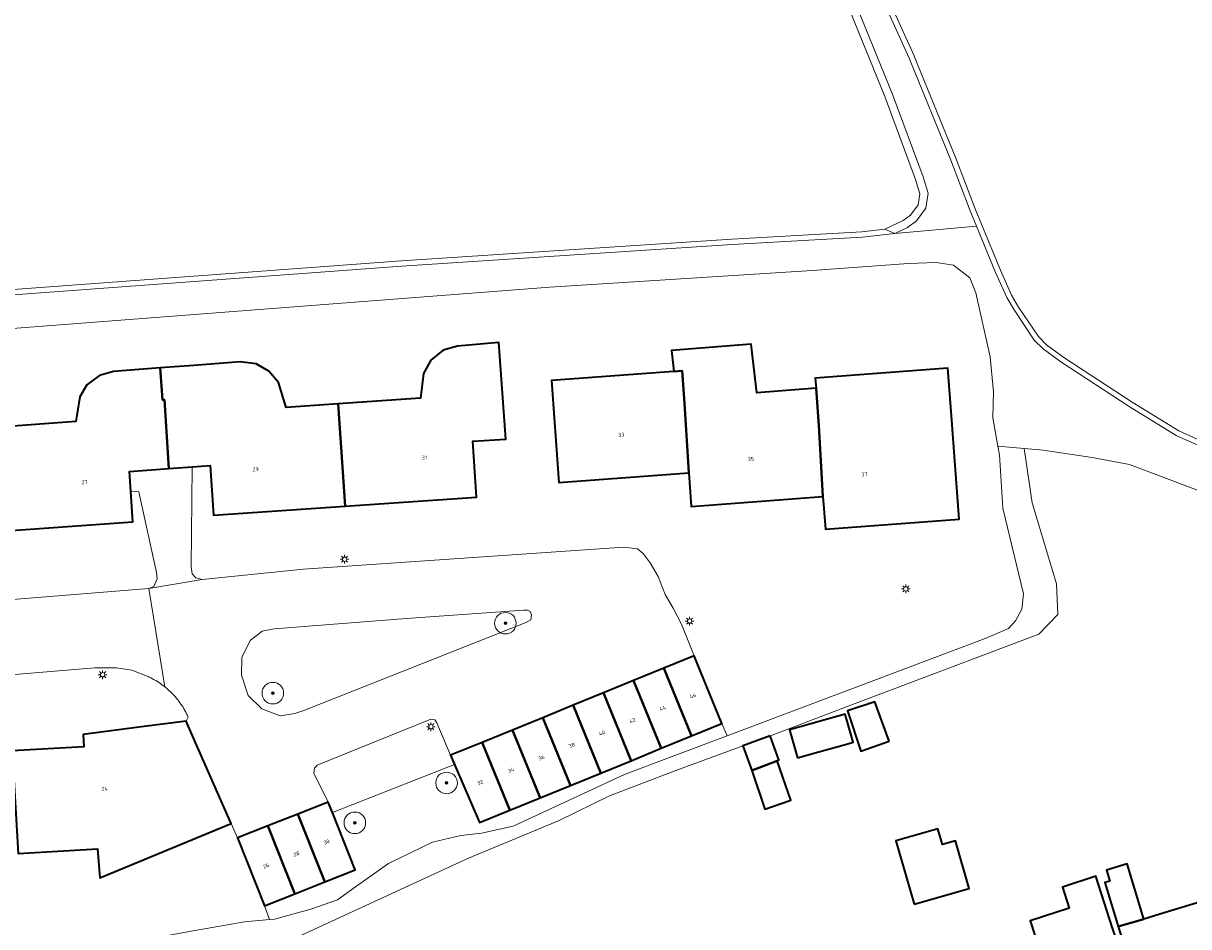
# Model space of a CAD drawing. Header units: metres. Extents: x 131489 to 134032, y 502353 to 503606.
# Tile 45 of 90: x 132842 to 132950, y 503072 to 503155. Entities that reach past the tile are written whole.
import ezdxf
from ezdxf.enums import TextEntityAlignment as Align

# ---------------------------------------------------------------- set-up
doc = ezdxf.new("R2010")
doc.units = ezdxf.units.M
for name, color, linetype, lineweight in [('B-WE-GR-BEPLANTING_CULTUUR_BOSPLANTSOEN-GV', 90, 'Continuous', 18), ('B-WE-GR-BOOM-S', 92, 'Continuous', 25), ('B-WE-GR-GRAS-GV', 60, 'Continuous', 13), ('B-WE-KL-ET_LS_OV_LICHTMAST-S', 190, 'Continuous', 25), ('B-WE-OG-BEBOUWING-GV', 7, 'Continuous', 35), ('B-WE-OG-BEBOUWING-T18', 1, 'Continuous', 18), ('B-WE-OG-TERREIN_CULTUURSCHEIDING-GV', 7, 'Continuous', 18), ('B-WE-OG-TERREIN_ERF-GV', 7, 'Continuous', 18), ('B-WE-OG-WATER_SLOOT-GV', 120, 'Continuous', 18), ('B-WE-VH-VERHARDING_BETONSTRAATSTEEN-GV', 252, 'Continuous', 18), ('B-WE-VH-VERHARDING_SIERBESTRATING-GV', 252, 'Continuous', 18)]:
    doc.layers.add(name, color=color, linetype=linetype, lineweight=lineweight)
doc.styles.add('NLCS-ISO-M200-T18', font='NLCS-ISO.ttf', dxfattribs={"height": 0.36})

# ---------------------------------------------------------------- blocks, each defined once
blk = doc.blocks.new('SKL-ET_OV_LICHTMAST-SO')
at = {"color": 0, "linetype": 'ByBlock', "lineweight": 18}
for points in [[(-1.25, 0), (-2, 0)], [(-1.41, 1.41), (-0.88, 0.88)], [(0, 2), (0, 1.25)], [(0.88, 0.88), (1.41, 1.41)], [(2, 0), (1.25, 0)], [(-1.41, -1.41), (-0.88, -0.88)], [(0, -1.25), (0, -2)], [(0.88, -0.88), (1.41, -1.41)]]:
    blk.add_lwpolyline(points, dxfattribs=at)
blk.add_circle((0, 0), 1, dxfattribs=at)
blk = doc.blocks.new('SGR-BOOM_01-SO')
at = {"linetype": 'ByBlock', "lineweight": 18}
h = blk.add_hatch(color=0, dxfattribs=at)
h.dxf.hatch_style = 1
edge = h.paths.add_edge_path()
edge.add_arc((0, 0), 0.25, 0, 360)
at = {"color": 0, "linetype": 'ByBlock', "lineweight": 18}
for radius in [2, 0.25]:
    blk.add_circle((0, 0), radius, dxfattribs=at)

msp = doc.modelspace()

# ---------------------------------------------------------------- linework, layer by layer
at = {"layer": 'B-WE-GR-BEPLANTING_CULTUUR_BOSPLANTSOEN-GV', "flags": 128}
msp.add_lwpolyline([(132897.993, 503086.939), (132895.179, 503085.789), (132892.364, 503084.639), (132889.55, 503083.49), (132886.736, 503082.341), (132883.922, 503081.191), (132881.601, 503086.585), (132870.251, 503082.122), (132872.361, 503076.809), (132869.556, 503075.695), (132866.751, 503074.581), (132863.946, 503073.467), (132864.396, 503072.184), (132864.866, 503072.228), (132868.247, 503073.144), (132870.738, 503074.008), (132872.409, 503075.224), (132875.479, 503077.391), (132879.56, 503079.359), (132882.184, 503079.985), (132884.091, 503080.2), (132887.045, 503080.843), (132897.435, 503085.689), (132906.909, 503089.26), (132906.435, 503090.387), (132903.621, 503089.238), (132900.807, 503088.088)], close=True, dxfattribs=at)
at = {"layer": 'B-WE-GR-GRAS-GV', "flags": 128}
for points in [[(132914.287, 503174.426), (132924.298, 503152.399), (132924.306, 503152.38), (132928.157, 503142.902), (132928.161, 503142.894), (132929.968, 503138.207), (132930.55, 503136.784), (132932.305, 503132.494), (132933.337, 503130.186), (132933.994, 503129.074), (132935.831, 503126.327), (132936.595, 503125.58), (132938.194, 503124.389), (132944.533, 503120.25), (132948.879, 503117.58), (132951.678, 503116.319)], [(132692.001, 503119.77), (132719.855, 503122.043), (132719.858, 503122.044), (132745.548, 503124.022), (132745.553, 503124.022), (132772.521, 503125.817), (132800.574, 503128.284), (132800.59, 503128.285), (132831.776, 503130.06), (132876.658, 503133.384), (132876.663, 503133.384), (132907.363, 503135.377), (132907.367, 503135.377), (132919.43, 503136.057), (132921.565, 503136.308), (132923.286, 503137.112), (132923.956, 503137.624), (132924.653, 503138.566), (132924.823, 503139.606), (132924.406, 503140.934), (132921.563, 503148.636), (132918.364, 503156.465)]]:
    msp.add_lwpolyline(points, dxfattribs=at)
at = {"layer": 'B-WE-OG-BEBOUWING-GV', "flags": 128}
for points in [[(132871.43, 503110.577), (132883.65, 503111.418), (132883.293, 503116.605), (132886.352, 503116.81), (132885.715, 503125.771), (132881.88, 503125.434), (132880.542, 503125.058), (132879.412, 503124.133), (132878.731, 503122.896), (132878.43, 503120.61), (132870.775, 503120.082)], [(132915.819, 503111.468), (132915.452, 503118.068), (132915.216, 503121.076), (132915.181, 503121.553), (132909.692, 503121.101), (132909.161, 503125.622), (132901.759, 503125.039), (132901.96, 503123.089), (132902.758, 503123.148), (132902.947, 503120.164), (132903.359, 503113.67), (132903.59, 503110.559)], [(132870.775, 503120.082), (132865.972, 503119.751), (132865.256, 503122.066), (132864.358, 503123.121), (132863.167, 503123.796), (132861.693, 503124.001), (132857.38, 503123.655), (132854.258, 503123.43), (132854.479, 503120.455), (132854.659, 503120.47), (132855.053, 503114.086), (132857.243, 503114.247), (132858.89, 503114.368), (132859.209, 503109.735), (132871.43, 503110.577)], [(132851.528, 503111.937), (132851.394, 503113.817), (132855.053, 503114.086), (132854.659, 503120.47), (132854.479, 503120.455), (132854.258, 503123.43), (132849.912, 503123.102), (132848.61, 503122.72), (132847.436, 503121.851), (132846.783, 503120.735), (132846.409, 503118.433), (132838.883, 503117.896), (132839.571, 503108.255), (132851.729, 503109.123)], [(132903.359, 503113.67), (132902.947, 503120.164), (132902.758, 503123.148), (132901.96, 503123.089), (132890.591, 503122.243), (132891.295, 503112.773)], [(132927.752, 503118.982), (132927.406, 503123.391), (132915.106, 503122.477), (132915.181, 503121.553), (132915.216, 503121.076), (132915.452, 503118.068), (132915.819, 503111.468), (132916.044, 503108.445), (132928.467, 503109.369)], [(132901.049, 503095.534), (132903.621, 503089.238), (132906.435, 503090.387), (132903.863, 503096.683)], [(132900.807, 503088.088), (132903.621, 503089.238), (132901.049, 503095.534), (132898.235, 503094.384)], [(132897.993, 503086.939), (132900.807, 503088.088), (132898.235, 503094.384), (132895.421, 503093.235)], [(132897.993, 503086.939), (132895.421, 503093.235), (132892.607, 503092.085), (132895.179, 503085.789)], [(132892.607, 503092.085), (132889.792, 503090.935), (132892.364, 503084.639), (132895.179, 503085.789)], [(132921.981, 503088.757), (132920.636, 503092.401), (132918.097, 503091.563), (132919.332, 503087.824)], [(132856.659, 503090.606), (132852.529, 503090.072), (132847.094, 503089.369), (132847.162, 503088.237), (132840.51, 503087.84), (132841.079, 503078.315), (132848.444, 503078.755), (132848.645, 503076.052), (132860.859, 503081.095), (132857.518, 503088.69)], [(132889.55, 503083.49), (132892.364, 503084.639), (132889.792, 503090.935), (132886.978, 503089.786)], [(132913.449, 503087.194), (132915.1, 503087.656), (132918.139, 503088.508), (132918.63, 503088.645), (132917.895, 503091.268), (132912.714, 503089.817)], [(132889.55, 503083.49), (132886.978, 503089.786), (132884.164, 503088.637), (132886.736, 503082.341)], [(132910.918, 503089.246), (132908.365, 503088.308), (132909.224, 503086.019), (132911.552, 503086.923), (132911.732, 503087.005)], [(132884.164, 503088.637), (132881.233, 503087.439), (132881.601, 503086.585), (132883.922, 503081.191), (132886.736, 503082.341)], [(132909.224, 503086.019), (132910.427, 503082.447), (132912.843, 503083.268), (132911.552, 503086.923)], [(132870.251, 503082.122), (132869.862, 503083.101), (132867.057, 503081.987), (132869.556, 503075.695), (132872.361, 503076.809)], [(132866.751, 503074.581), (132869.556, 503075.695), (132867.057, 503081.987), (132864.252, 503080.873)], [(132866.751, 503074.581), (132864.252, 503080.873), (132861.447, 503079.759), (132863.946, 503073.467)], [(132924.294, 503073.597), (132929.4, 503075.06), (132928.127, 503079.505), (132926.912, 503079.157), (132926.495, 503080.61), (132922.604, 503079.495)], [(132943.252, 503071.541), (132945.633, 503072.231), (132944.084, 503077.349), (132942.153, 503076.765), (132942.458, 503075.756), (132942.017, 503075.622)], [(132940.792, 503059.129), (132946.279, 503061.027), (132945.99, 503061.911), (132946.046, 503061.929), (132943.626, 503068.809), (132942.716, 503071.394), (132941.153, 503076.206), (132938.062, 503075.202), (132938.696, 503073.252), (132935.072, 503072.075), (132936.771, 503066.844), (132938.141, 503067.289)], [(132943.252, 503071.541), (132943.787, 503069.773), (132944.038, 503068.942), (132946.046, 503061.929), (132948.052, 503062.586), (132948.451, 503061.365), (132950.991, 503062.196), (132951.015, 503062.123), (132956.055, 503063.702), (132955.526, 503065.474), (132952.854, 503074.415), (132947.515, 503072.8), (132945.633, 503072.231)]]:
    msp.add_lwpolyline(points, close=True, dxfattribs=at)
at = {"layer": 'B-WE-OG-TERREIN_CULTUURSCHEIDING-GV', "flags": 128}
for points in [[(132863.738, 503098.956), (132862.602, 503098.097), (132861.838, 503096.518), (132861.818, 503094.88), (132862.431, 503092.99), (132863.709, 503091.747), (132865.395, 503091.105), (132866.762, 503091.326), (132867.589, 503091.598), (132888.152, 503099.742), (132888.678, 503100.021), (132888.759, 503100.485), (132888.618, 503100.788), (132888.362, 503100.925), (132888.003, 503100.917), (132877.147, 503100.147), (132864.835, 503099.172)], [(132870.251, 503082.122), (132881.601, 503086.585), (132881.233, 503087.439), (132879.943, 503090.466), (132879.783, 503090.736), (132879.403, 503090.796), (132868.826, 503086.531), (132868.591, 503086.237), (132868.531, 503085.765), (132869.862, 503083.101)]]:
    msp.add_lwpolyline(points, close=True, dxfattribs=at)
at = {"layer": 'B-WE-OG-TERREIN_ERF-GV', "flags": 128}
for points in [[(132838.883, 503117.896), (132846.409, 503118.433), (132846.783, 503120.735), (132847.436, 503121.851), (132848.61, 503122.72), (132849.912, 503123.102), (132854.258, 503123.43), (132857.38, 503123.655), (132861.693, 503124.001), (132863.167, 503123.796), (132864.358, 503123.121), (132865.256, 503122.066), (132865.972, 503119.751), (132870.775, 503120.082), (132878.43, 503120.61), (132878.731, 503122.896), (132879.412, 503124.133), (132880.542, 503125.058), (132881.88, 503125.434), (132885.715, 503125.771), (132886.352, 503116.81), (132883.293, 503116.605), (132883.65, 503111.418), (132871.43, 503110.577), (132859.209, 503109.735), (132858.89, 503114.368), (132857.243, 503114.247), (132857.122, 503104.934), (132857.22, 503104.3), (132857.569, 503103.924), (132858.156, 503103.759), (132867.578, 503104.737), (132897.314, 503106.776), (132898.596, 503106.623), (132899.133, 503106.197), (132899.758, 503105.306), (132900.513, 503104.034), (132901.158, 503102.364), (132901.906, 503101.108), (132902.667, 503099.618), (132903.863, 503096.683), (132906.435, 503090.387), (132906.909, 503089.26), (132930.895, 503098.3), (132933.054, 503099.206), (132933.703, 503099.923), (132934.297, 503101.017), (132934.455, 503102.445), (132932.515, 503110.404), (132932.22, 503115.344), (132932.074, 503116.151), (132931.594, 503118.79), (132931.67, 503121.21), (132931.363, 503124.461), (132930.017, 503130.413), (132929.451, 503131.798), (132927.95, 503132.957), (132926.342, 503133.223), (132923.781, 503133.126), (132914.813, 503132.477), (132890.456, 503130.913), (132862.266, 503128.75), (132832.048, 503126.45)], [(132965.357, 503106.503), (132944.294, 503114.441), (132940.838, 503115.095), (132936.265, 503115.794), (132934.495, 503115.945), (132935.262, 503110.905), (132937.507, 503103.357), (132937.638, 503100.516), (132935.873, 503098.705), (132917.924, 503091.912), (132911.093, 503089.325), (132910.918, 503089.246), (132911.732, 503087.005), (132911.552, 503086.923), (132912.843, 503083.268), (132910.427, 503082.447), (132909.224, 503086.019), (132908.365, 503088.308), (132908.135, 503088.231), (132902.16, 503086.013), (132895.979, 503083.668), (132891.304, 503081.386), (132882.888, 503077.882), (132867.39, 503070.746)], [(132815.627, 503099.909), (132853.204, 503102.935), (132853.664, 503103.134), (132853.974, 503103.82), (132853.905, 503104.432), (132852.269, 503111.911), (132851.528, 503111.937), (132851.729, 503109.123), (132839.571, 503108.255)], [(132840.51, 503087.84), (132847.162, 503088.237), (132847.094, 503089.369), (132852.529, 503090.072), (132856.659, 503090.606), (132856.852, 503090.986), (132856.782, 503091.142), (132856.708, 503091.297), (132856.63, 503091.449), (132856.549, 503091.6), (132856.465, 503091.749), (132856.377, 503091.896), (132856.285, 503092.041), (132856.19, 503092.184), (132856.092, 503092.324), (132855.991, 503092.462), (132855.886, 503092.598), (132855.779, 503092.731), (132855.668, 503092.862), (132855.554, 503092.99), (132855.437, 503093.115), (132855.318, 503093.238), (132855.195, 503093.357), (132855.07, 503093.474), (132854.942, 503093.588), (132854.812, 503093.699), (132854.696, 503093.793), (132854.56, 503093.898), (132854.423, 503094), (132854.282, 503094.099), (132854.14, 503094.194), (132853.995, 503094.287), (132853.848, 503094.375), (132853.699, 503094.461), (132853.549, 503094.542), (132853.396, 503094.621), (132853.241, 503094.695), (132853.188, 503094.72), (132851.609, 503095.348), (132850.213, 503095.565), (132848.199, 503095.579), (132833.665, 503094.364)], [(132830.382, 503065.374), (132849.79, 503069.735), (132856.81, 503071.054), (132862.087, 503071.97), (132864.396, 503072.184), (132863.946, 503073.467), (132861.447, 503079.759), (132860.859, 503081.095), (132848.645, 503076.052), (132848.444, 503078.755), (132841.079, 503078.315)], [(132943.787, 503069.773), (132943.252, 503071.541), (132942.017, 503075.622), (132942.458, 503075.756), (132942.153, 503076.765), (132944.084, 503077.349), (132945.633, 503072.231), (132947.515, 503072.8), (132952.854, 503074.415)], [(132936.771, 503066.844), (132935.072, 503072.075), (132938.696, 503073.252), (132938.062, 503075.202), (132941.153, 503076.206), (132942.716, 503071.394)]]:
    msp.add_lwpolyline(points, dxfattribs=at)
for points in [[(132890.591, 503122.243), (132901.96, 503123.089), (132901.759, 503125.039), (132909.161, 503125.622), (132909.692, 503121.101), (132915.181, 503121.553), (132915.106, 503122.477), (132927.406, 503123.391), (132927.752, 503118.982), (132928.467, 503109.369), (132916.044, 503108.445), (132915.819, 503111.468), (132903.59, 503110.559), (132903.359, 503113.67), (132891.295, 503112.773)], [(132918.097, 503091.563), (132920.636, 503092.401), (132921.981, 503088.757), (132919.332, 503087.824)], [(132913.449, 503087.194), (132912.714, 503089.817), (132917.895, 503091.268), (132918.63, 503088.645), (132918.139, 503088.508), (132915.1, 503087.656)], [(132924.294, 503073.597), (132922.604, 503079.495), (132926.495, 503080.61), (132926.912, 503079.157), (132928.127, 503079.505), (132929.4, 503075.06)]]:
    msp.add_lwpolyline(points, close=True, dxfattribs=at)
at = {"layer": 'B-WE-OG-WATER_SLOOT-GV', "flags": 128}
for points in [[(132913.813, 503174.261), (132923.843, 503152.192), (132927.694, 503142.714), (132929.503, 503138.022), (132930.087, 503136.595), (132931.845, 503132.297), (132932.892, 503129.956), (132933.571, 503128.808), (132935.444, 503126.006), (132936.269, 503125.199), (132937.908, 503123.979), (132944.265, 503119.828), (132948.644, 503117.137), (132951.473, 503115.863)], [(132919.054, 503156.76), (132922.262, 503148.908), (132925.116, 503141.176), (132925.592, 503139.661), (132925.364, 503138.266), (132924.496, 503137.092), (132923.677, 503136.467), (132922.493, 503135.914), (132930.087, 503136.595), (132929.503, 503138.022), (132927.694, 503142.714), (132923.843, 503152.192), (132913.813, 503174.261)], [(132951.678, 503116.319), (132948.879, 503117.58), (132944.533, 503120.25), (132938.194, 503124.389), (132936.595, 503125.58), (132935.831, 503126.327), (132933.994, 503129.074), (132933.337, 503130.186), (132932.305, 503132.494), (132930.55, 503136.784), (132929.968, 503138.207), (132928.161, 503142.894), (132928.157, 503142.902), (132924.306, 503152.38), (132924.298, 503152.399), (132914.287, 503174.426)], [(132918.364, 503156.465), (132921.563, 503148.636), (132924.406, 503140.934), (132924.823, 503139.606), (132924.653, 503138.566), (132923.956, 503137.624), (132923.286, 503137.112), (132921.565, 503136.308), (132922.493, 503135.914), (132923.677, 503136.467), (132924.496, 503137.092), (132925.364, 503138.266), (132925.592, 503139.661), (132925.116, 503141.176), (132922.262, 503148.908), (132919.054, 503156.76)], [(132831.809, 503129.561), (132876.695, 503132.885), (132907.395, 503134.878), (132919.473, 503135.559), (132922.493, 503135.914), (132921.565, 503136.308), (132919.43, 503136.057), (132907.367, 503135.377), (132907.363, 503135.377), (132876.663, 503133.384), (132876.658, 503133.384), (132831.776, 503130.06)], [(132951.473, 503115.863), (132948.644, 503117.137), (132944.265, 503119.828), (132937.908, 503123.979), (132936.269, 503125.199), (132935.444, 503126.006), (132933.571, 503128.808), (132932.892, 503129.956), (132931.845, 503132.297), (132930.087, 503136.595), (132922.493, 503135.914), (132919.473, 503135.559), (132907.395, 503134.878), (132876.695, 503132.885), (132831.809, 503129.561)], [(132832.048, 503126.45), (132862.266, 503128.75), (132890.456, 503130.913), (132914.813, 503132.477), (132923.781, 503133.126), (132926.342, 503133.223), (132927.95, 503132.957), (132929.451, 503131.798), (132930.017, 503130.413), (132931.363, 503124.461), (132931.67, 503121.21), (132931.594, 503118.79), (132932.074, 503116.151), (132934.495, 503115.945), (132936.265, 503115.794), (132940.838, 503115.095), (132944.294, 503114.441), (132965.357, 503106.503)], [(132867.39, 503070.746), (132882.888, 503077.882), (132891.304, 503081.386), (132895.979, 503083.668), (132902.16, 503086.013), (132908.135, 503088.231), (132908.365, 503088.308), (132910.918, 503089.246), (132911.093, 503089.325), (132917.924, 503091.912), (132935.873, 503098.705), (132937.638, 503100.516), (132937.507, 503103.357), (132935.262, 503110.905), (132934.495, 503115.945), (132932.074, 503116.151), (132932.22, 503115.344), (132932.515, 503110.404), (132934.455, 503102.445), (132934.297, 503101.017), (132933.703, 503099.923), (132933.054, 503099.206), (132930.895, 503098.3), (132906.909, 503089.26), (132897.435, 503085.689), (132887.045, 503080.843), (132884.091, 503080.2), (132882.184, 503079.985), (132879.56, 503079.359), (132875.479, 503077.391), (132872.409, 503075.224), (132870.738, 503074.008), (132868.247, 503073.144), (132864.866, 503072.228), (132864.396, 503072.184), (132862.087, 503071.97), (132856.81, 503071.054)]]:
    msp.add_lwpolyline(points, dxfattribs=at)
at = {"layer": 'B-WE-VH-VERHARDING_BETONSTRAATSTEEN-GV', "flags": 128}
for points in [[(132901.049, 503095.534), (132903.863, 503096.683), (132902.667, 503099.618), (132901.906, 503101.108), (132901.158, 503102.364), (132900.513, 503104.034), (132899.758, 503105.306), (132899.133, 503106.197), (132898.596, 503106.623), (132897.314, 503106.776), (132867.578, 503104.737), (132858.156, 503103.759), (132853.204, 503102.935), (132854.696, 503093.793), (132854.812, 503093.699), (132854.942, 503093.588), (132855.07, 503093.474), (132855.195, 503093.357), (132855.318, 503093.238), (132855.437, 503093.115), (132855.554, 503092.99), (132855.668, 503092.862), (132855.779, 503092.731), (132855.886, 503092.598), (132855.991, 503092.462), (132856.092, 503092.324), (132856.19, 503092.184), (132856.285, 503092.041), (132856.377, 503091.896), (132856.465, 503091.749), (132856.549, 503091.6), (132856.63, 503091.449), (132856.708, 503091.297), (132856.782, 503091.142), (132856.852, 503090.986), (132856.659, 503090.606), (132857.518, 503088.69), (132860.859, 503081.095), (132861.447, 503079.759), (132864.252, 503080.873), (132867.057, 503081.987), (132869.862, 503083.101), (132868.531, 503085.765), (132868.591, 503086.237), (132868.826, 503086.531), (132879.403, 503090.796), (132879.783, 503090.736), (132879.943, 503090.466), (132881.233, 503087.439), (132884.164, 503088.637), (132886.978, 503089.786), (132889.792, 503090.935), (132892.607, 503092.085), (132895.421, 503093.235), (132898.235, 503094.384)], [(132867.589, 503091.598), (132866.762, 503091.326), (132865.395, 503091.105), (132863.709, 503091.747), (132862.431, 503092.99), (132861.818, 503094.88), (132861.838, 503096.518), (132862.602, 503098.097), (132863.738, 503098.956), (132864.835, 503099.172), (132877.147, 503100.147), (132888.003, 503100.917), (132888.362, 503100.925), (132888.618, 503100.788), (132888.759, 503100.485), (132888.678, 503100.021), (132888.152, 503099.742)]]:
    msp.add_lwpolyline(points, close=True, dxfattribs=at)
msp.add_lwpolyline([(132833.665, 503094.364), (132848.199, 503095.579), (132850.213, 503095.565), (132851.609, 503095.348), (132853.188, 503094.72), (132853.241, 503094.695), (132853.396, 503094.621), (132853.549, 503094.542), (132853.699, 503094.461), (132853.848, 503094.375), (132853.995, 503094.287), (132854.14, 503094.194), (132854.282, 503094.099), (132854.423, 503094), (132854.56, 503093.898), (132854.696, 503093.793), (132853.204, 503102.935), (132815.627, 503099.909)], dxfattribs=at)
at = {"layer": 'B-WE-VH-VERHARDING_SIERBESTRATING-GV', "flags": 128}
msp.add_lwpolyline([(132851.528, 503111.937), (132852.269, 503111.911), (132853.905, 503104.432), (132853.974, 503103.82), (132853.664, 503103.134), (132853.204, 503102.935), (132858.156, 503103.759), (132857.569, 503103.924), (132857.22, 503104.3), (132857.122, 503104.934), (132857.243, 503114.247), (132855.053, 503114.086), (132851.394, 503113.817)], close=True, dxfattribs=at)

# ---------------------------------------------------------------- block references
at = {"layer": 'B-WE-GR-BOOM-S', "xscale": 0.5, "yscale": 0.5, "zscale": 0.5}
for p in [(132886.324, 503099.709), (132864.723, 503093.214), (132880.859, 503084.874), (132872.338, 503081.169)]:
    msp.add_blockref('SGR-BOOM_01-SO', p, dxfattribs=at)
at = {"layer": 'B-WE-KL-ET_LS_OV_LICHTMAST-S', "xscale": 0.2, "yscale": 0.2, "zscale": 0.2}
for p in [(132871.389, 503105.649), (132923.517, 503102.897), (132903.43, 503099.903), (132848.912, 503094.927), (132879.401, 503090.097)]:
    msp.add_blockref('SKL-ET_OV_LICHTMAST-SO', p, dxfattribs=at)

# ---------------------------------------------------------------- texts
at = {"layer": 'B-WE-OG-BEBOUWING-T18', "style": 'NLCS-ISO-M200-T18'}
for s, rotation, p in [('33', 4.3, (132897.083, 503117.214)), ('31', 3.9, (132878.796, 503115.093)), ('29', 3.9, (132863.127, 503114.014)), ('35', 4.4, (132909.119, 503114.959)), ('27', 4.1, (132847.227, 503112.812)), ('37', 4.3, (132919.675, 503113.548)), ('46', 22.2, (132903.743, 503092.961)), ('44', 22.2, (132900.929, 503091.811)), ('42', 22.2, (132898.115, 503090.662)), ('40', 22.2, (132895.301, 503089.512)), ('38', 22.2, (132892.486, 503088.362)), ('36', 22.2, (132889.672, 503087.213)), ('34', 22.2, (132886.858, 503086.064)), ('32', 22.2, (132883.985, 503084.914)), ('24', 3.4, (132849.09, 503084.345)), ('30', 21.7, (132869.71, 503079.398)), ('28', 21.7, (132866.905, 503078.284)), ('26', 21.7, (132864.1, 503077.17))]:
    msp.add_text(s, height=0.36, rotation=rotation, dxfattribs=at).set_placement(p, align=Align.MIDDLE)

doc.saveas('drawing.dxf')
